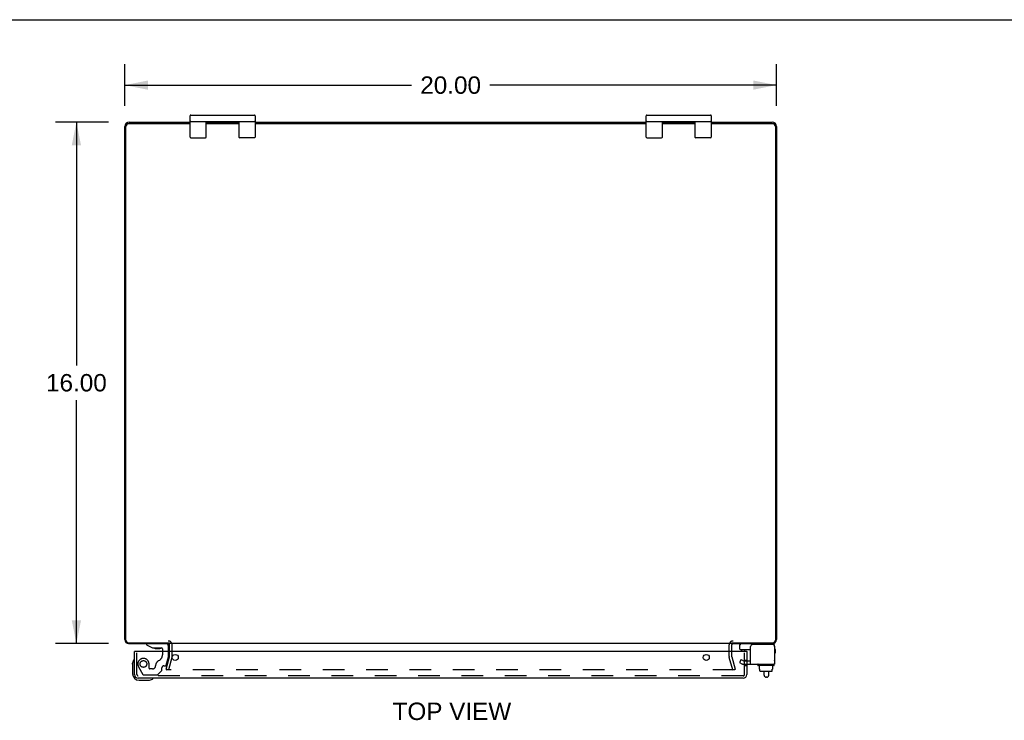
# Model space of a CAD drawing. Header units: inches. Extents: x 0 to 121, y 0 to 78.
# Tile 4 of 5: x 30 to 60, y 57 to 78. Entities that reach past the tile are written whole.
import ezdxf

# ---------------------------------------------------------------- set-up
doc = ezdxf.new("R2010")
doc.units = ezdxf.units.IN
doc.header["$LTSCALE"] = 6.648889
doc.header["$MEASUREMENT"] = 0
doc.linetypes.add('HIDDEN', pattern=[0.2, 0.1, -0.1])
doc.layers.get('0').update_dxf_attribs({"linetype": 'CONTINUOUS'})
for name, color, linetype in [('DEFAULT_2', 8, 'HIDDEN'), ('DIMENSIONS', 7, 'CONTINUOUS'), ('DOOR_ASSEMBLY', 7, 'CONTINUOUS')]:
    doc.layers.add(name, color=color, linetype=linetype)
doc.styles.get("Standard").update_dxf_attribs({"font": 'arial.ttf'})
doc.dimstyles.new('DIMSTYLE_1', dxfattribs={"dimtxt": 0.533333, "dimasz": 0.711111, "dimexe": 0.09, "dimexo": 0.07, "dimgap": 0.0375, "dimtad": 0, "dimtih": 1, "dimtoh": 1, "dimzin": 4, "dimdsep": 46, "dimtxsty": 'Standard', "dimblk": '_FILLED', "dimblk1": '_FILLED', "dimblk2": '_FILLED', "dimcen": 0.09, "dimadec": 3, "dimazin": 1, "dimtfac": 1, "dimtdec": 3, "dimtofl": 0, "dimtmove": 0, "dimatfit": 3, "dimldrblk": '_FILLED', "dimfxl": 0, "dimtolj": 1, "dimtzin": 4, "dimarcsym": 0})

# ---------------------------------------------------------------- blocks, each defined once
blk = doc.blocks.new('_FILLED')
at = {"color": 0, "linetype": 'ByBlock'}
blk.add_solid([(0, 0), (-1, 0.2), (-1, -0.2)], dxfattribs=at)
blk = doc.blocks.new('*D1')
at = {"layer": 'DIMENSIONS', "color": 2, "linetype": 'Continuous'}
for p, q in [((33.45, 75.58), (33.45, 76.855)), ((53.45, 75.58), (53.45, 76.855)), ((33.45, 76.215), (42.252, 76.215)), ((53.45, 76.215), (44.649, 76.215))]:
    blk.add_line(p, q, dxfattribs=at)
at = {"layer": 'DIMENSIONS', "color": 2, "linetype": 'Continuous', "xscale": 0.7111111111, "yscale": 0.7111111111, "zscale": 0.7111111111, "rotation": 180}
blk.add_blockref('_FILLED', (33.45, 76.215), dxfattribs=at)
at = {"layer": 'DIMENSIONS', "color": 2, "linetype": 'Continuous', "xscale": 0.7111111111, "yscale": 0.7111111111, "zscale": 0.7111111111}
blk.add_blockref('_FILLED', (53.45, 76.215), dxfattribs=at)
at = {"layer": 'DIMENSIONS', "color": 2, "linetype": 'Continuous', "insert": (43.45, 76.482), "char_height": 0.5333, "width": 1.86369, "attachment_point": 2, "line_spacing_factor": 0.9}
blk.add_mtext('20.00', dxfattribs=at)
blk = doc.blocks.new('*D2')
at = {"layer": 'DIMENSIONS', "color": 2, "linetype": 'Continuous'}
for p, q in [((32.953, 75.082), (31.323, 75.082)), ((31.963, 75.082), (31.963, 67.616)), ((31.963, 59.082), (31.963, 66.549)), ((32.953, 59.082), (31.323, 59.082))]:
    blk.add_line(p, q, dxfattribs=at)
at = {"layer": 'DIMENSIONS', "color": 2, "linetype": 'Continuous', "xscale": 0.7111111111, "yscale": 0.7111111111, "zscale": 0.7111111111}
for p, rotation in [((31.963, 75.082), 90), ((31.963, 59.082), 270)]:
    blk.add_blockref('_FILLED', p, dxfattribs=dict(at, rotation=rotation))
at = {"layer": 'DIMENSIONS', "color": 2, "linetype": 'Continuous', "insert": (31.963, 67.349), "char_height": 0.5333, "width": 1.86369, "attachment_point": 2, "line_spacing_factor": 0.9}
blk.add_mtext('16.00', dxfattribs=at)

msp = doc.modelspace()

# ---------------------------------------------------------------- linework, layer by layer
at = {"color": 7, "linetype": 'Continuous'}
for p, q in [((0, 78.222), (120.889, 78.222)), ((35.45, 74.622), (35.45, 75.272)), ((35.475, 75.297), (37.425, 75.297)), ((37.45, 75.272), (37.45, 74.622)), ((49.45, 74.622), (49.45, 75.272)), ((49.475, 75.297), (51.425, 75.297)), ((51.45, 75.272), (51.45, 74.622)), ((35.475, 75.097), (37.425, 75.097)), ((35.95, 74.622), (35.95, 75.097)), ((36.155, 75.097), (36.155, 75.082)), ((36.745, 75.097), (36.745, 75.082)), ((36.95, 75.097), (36.95, 74.622)), ((49.475, 75.097), (51.425, 75.097)), ((49.95, 74.622), (49.95, 75.097)), ((50.155, 75.097), (50.155, 75.082)), ((50.745, 75.097), (50.745, 75.082)), ((50.95, 75.097), (50.95, 74.622)), ((35.475, 74.597), (35.925, 74.597)), ((37.425, 74.597), (36.975, 74.597)), ((49.475, 74.597), (49.925, 74.597)), ((51.425, 74.597), (50.975, 74.597)), ((52.331, 58.905), (52.331, 59.042)), ((53.394, 59.002), (53.394, 58.989)), ((52.341, 58.895), (52.656, 58.895)), ((52.875, 58.415), (52.875, 58.435)), ((53.372, 58.405), (52.885, 58.405)), ((52.927, 58.298), (52.927, 58.405)), ((53.336, 58.298), (53.336, 58.405)), ((53.382, 58.415), (53.382, 58.435)), ((52.927, 58.298), (52.943, 58.298)), ((52.942, 58.24), (52.942, 58.298)), ((52.943, 58.24), (52.943, 58.298)), ((52.953, 58.23), (53.309, 58.23)), ((53.073, 58.106), (53.073, 58.23)), ((53.153, 58.046), (53.133, 58.046)), ((53.213, 58.106), (53.213, 58.23)), ((53.336, 58.298), (53.319, 58.298)), ((53.319, 58.24), (53.319, 58.298)), ((53.32, 58.24), (53.32, 58.298))]:
    msp.add_line(p, q, dxfattribs=at)
at = {"color": 3, "linetype": 'Continuous'}
for p, q in [((35.45, 75.029), (33.563, 75.029)), ((33.586, 75.082), (35.45, 75.082)), ((35.95, 75.082), (36.95, 75.082)), ((36.95, 75.029), (35.95, 75.029)), ((37.45, 75.082), (49.45, 75.082)), ((49.45, 75.029), (37.45, 75.029)), ((49.95, 75.082), (50.95, 75.082)), ((50.95, 75.029), (49.95, 75.029)), ((51.45, 75.082), (53.314, 75.082)), ((53.337, 75.029), (51.45, 75.029)), ((33.45, 59.199), (33.45, 74.946)), ((33.483, 59.185), (33.483, 74.949)), ((53.417, 74.949), (53.417, 59.185)), ((53.45, 74.946), (53.45, 59.199)), ((33.563, 59.105), (34.825, 59.105)), ((33.567, 59.082), (34.812, 59.082)), ((52.075, 59.082), (34.825, 59.082)), ((34.825, 58.839), (34.825, 59.04)), ((52.075, 59.105), (53.337, 59.105)), ((52.075, 59.04), (52.075, 58.839)), ((52.088, 59.082), (53.333, 59.082)), ((52.656, 58.445), (52.656, 58.989)), ((53.334, 59.049), (52.716, 59.049)), ((53.394, 58.989), (53.394, 58.445)), ((52.656, 58.445), (53.394, 58.445))]:
    msp.add_line(p, q, dxfattribs=at)
at = {"color": 7, "linetype": 'Continuous'}
for centre, radius, start, end in [((35.475, 75.272), 0.025, 90, 180), ((37.425, 75.272), 0.025, 0, 90), ((49.475, 75.272), 0.025, 90, 180), ((51.425, 75.272), 0.025, 0, 90), ((35.475, 75.122), 0.025, 180, 270), ((37.425, 75.122), 0.025, 270, 360), ((49.475, 75.122), 0.025, 180, 270), ((51.425, 75.122), 0.025, 270, 360), ((35.475, 74.622), 0.025, 180, 270), ((35.925, 74.622), 0.025, 270, 360), ((36.975, 74.622), 0.025, 180, 270), ((37.425, 74.622), 0.025, 270, 360), ((49.475, 74.622), 0.025, 180, 270), ((49.925, 74.622), 0.025, 270, 360), ((50.975, 74.622), 0.025, 180, 270), ((51.425, 74.622), 0.025, 270, 360), ((52.371, 59.042), 0.04, 90, 180), ((53.314, 59.002), 0.08, 0, 79.8186), ((52.341, 58.905), 0.01, 180, 270), ((52.885, 58.435), 0.01, 90, 180), ((52.885, 58.415), 0.01, 180, 270), ((53.372, 58.435), 0.01, 0, 90), ((53.372, 58.415), 0.01, 270, 360), ((53.378, 58.563), 0.0162, 343.791, 16.209), ((53.133, 58.106), 0.06, 180, 270), ((53.153, 58.106), 0.06, 270, 360)]:
    msp.add_arc(centre, radius, start, end, dxfattribs=at)
at = {"color": 3, "linetype": 'Continuous'}
for centre, radius, start, end in [((33.586, 74.946), 0.136, 90, 180), ((33.563, 74.949), 0.08, 90, 180), ((53.314, 74.946), 0.136, 0, 90), ((53.337, 74.949), 0.08, 0, 90), ((33.567, 59.199), 0.117, 180, 270), ((33.563, 59.185), 0.08, 180, 270), ((34.783, 59.04), 0.042, 0, 90), ((52.117, 59.04), 0.042, 90, 180), ((52.716, 58.989), 0.06, 90, 180), ((53.333, 59.199), 0.117, 270, 360), ((53.334, 58.989), 0.06, 0, 90), ((53.337, 59.185), 0.08, 270, 360)]:
    msp.add_arc(centre, radius, start, end, dxfattribs=at)
at = {"color": 7, "linetype": 'Continuous'}
for centre, major_axis, ratio, start_param, end_param in [((52.953, 58.24), (-0.0111, 0), 0.898834, 6.283185, 7.853982), ((52.954, 58.24), (0.0112, 0), 0.889134, -3.141593, -1.570796), ((53.307, 58.24), (0.0114, 0), 0.875492, -1.570796, 0), ((53.309, 58.24), (-0.0113, 0), 0.88616, 7.853982, 9.424778)]:
    msp.add_ellipse(centre, major_axis=major_axis, ratio=ratio, start_param=start_param, end_param=end_param, dxfattribs=at)
at = {"layer": 'DEFAULT_2', "color": 8, "linetype": 'HIDDEN'}
for p, q in [((34.9, 58.682), (34.9, 59.04)), ((52, 58.682), (52, 59.04)), ((34.721, 58.289), (34.824, 58.675)), ((34.897, 58.656), (34.793, 58.27)), ((34.825, 58.682), (34.825, 58.839)), ((52.107, 58.27), (52.004, 58.656)), ((52.075, 58.839), (52.075, 58.682)), ((52.076, 58.675), (52.18, 58.289)), ((52.368, 58.59), (52.316, 58.5)), ((52.316, 58.5), (52.387, 58.459)), ((52.368, 58.59), (52.439, 58.549)), ((52.439, 58.549), (52.656, 58.549)), ((52.439, 58.445), (52.656, 58.445)), ((34.793, 58.27), (34.721, 58.289)), ((52.159, 58.27), (34.742, 58.27)), ((52.107, 58.27), (52.18, 58.289))]:
    msp.add_line(p, q, dxfattribs=at)
for points in [[(34.727, 58.288), (34.727, 58.287), (34.727, 58.285), (34.727, 58.284)], [(34.727, 58.284), (34.727, 58.284), (34.727, 58.283), (34.727, 58.281), (34.727, 58.28), (34.728, 58.279), (34.728, 58.278), (34.729, 58.276), (34.73, 58.275), (34.731, 58.274), (34.732, 58.273), (34.733, 58.273), (34.734, 58.272), (34.735, 58.271)], [(34.742, 58.27), (34.74, 58.27), (34.739, 58.27), (34.738, 58.27), (34.736, 58.271), (34.735, 58.271)], [(52.174, 58.284), (52.174, 58.284), (52.174, 58.283), (52.174, 58.281), (52.173, 58.28), (52.173, 58.279), (52.172, 58.278), (52.172, 58.276), (52.171, 58.275), (52.17, 58.274), (52.169, 58.273), (52.168, 58.273), (52.167, 58.272), (52.166, 58.271), (52.164, 58.271), (52.163, 58.27), (52.162, 58.27), (52.16, 58.27), (52.159, 58.27)], [(52.174, 58.288), (52.174, 58.287), (52.174, 58.285), (52.174, 58.284)]]:
    msp.add_lwpolyline(points, dxfattribs=at)
for centre, radius, start, end in [((34.783, 59.04), 0.117, 0, 90), ((52.117, 59.04), 0.117, 90, 180), ((34.8, 58.682), 0.025, 345, 360), ((34.8, 58.682), 0.1, 345, 360), ((52.1, 58.682), 0.1, 180, 195), ((52.1, 58.682), 0.025, 180, 195), ((52.439, 58.549), 0.104, 240, 270)]:
    msp.add_arc(centre, radius, start, end, dxfattribs=at)
at = {"layer": 'DOOR_ASSEMBLY', "color": 7, "linetype": 'Continuous'}
for p, q in [((34.119, 59.082), (34.119, 59.043)), ((34.119, 59.043), (34.295, 58.944)), ((34.295, 58.944), (34.572, 58.944)), ((34.788, 58.839), (34.788, 59.003)), ((34.383, 58.928), (34.382, 58.928)), ((34.383, 58.928), (34.523, 58.928)), ((34.524, 58.928), (34.523, 58.928)), ((34.603, 58.913), (34.603, 58.839)), ((52.389, 58.839), (52.389, 58.882)), ((52.464, 58.849), (52.463, 58.839)), ((52.464, 58.849), (52.545, 58.849)), ((52.485, 58.849), (52.485, 58.895)), ((52.545, 58.839), (52.545, 58.849)), ((53.42, 58.802), (53.42, 58.882)), ((33.685, 58.444), (33.688, 58.482)), ((33.685, 58.444), (33.685, 58.154)), ((33.885, 57.954), (34.174, 57.954))]:
    msp.add_line(p, q, dxfattribs=at)
at = {"layer": 'DOOR_ASSEMBLY', "color": 8, "linetype": 'HIDDEN'}
for p, q in [((34.709, 59.082), (34.119, 59.082)), ((33.82, 58.131), (33.82, 58.839)), ((34.603, 58.839), (34.603, 58.729)), ((34.719, 58.416), (34.788, 58.672)), ((34.788, 58.672), (34.788, 58.839)), ((52.47, 58.131), (52.47, 58.839)), ((33.871, 58.366), (34.005, 58.133)), ((34.192, 58.319), (34.192, 58.452)), ((34.586, 58.256), (34.586, 58.334)), ((34.645, 58.393), (34.689, 58.393)), ((52.545, 58.554), (52.47, 58.554)), ((52.545, 58.398), (52.47, 58.398)), ((52.428, 58.089), (33.862, 58.089)), ((34.031, 58.118), (34.444, 58.118)), ((34.302, 58.303), (34.208, 58.303)), ((34.465, 58.127), (34.58, 58.242))]:
    msp.add_line(p, q, dxfattribs=at)
at = {"layer": 'DOOR_ASSEMBLY', "color": 3, "linetype": 'Continuous'}
for p, q in [((33.745, 58.131), (33.745, 58.839)), ((52.545, 58.839), (33.745, 58.839)), ((52.545, 58.839), (52.545, 58.131)), ((52.428, 58.014), (33.862, 58.014))]:
    msp.add_line(p, q, dxfattribs=at)
for centre in [(34.995, 58.651), (51.295, 58.651)]:
    msp.add_circle(centre, 0.094, dxfattribs=at)
at = {"layer": 'DOOR_ASSEMBLY', "color": 8, "linetype": 'HIDDEN'}
msp.add_circle((34.02, 58.452), 0.103, dxfattribs=at)
at = {"layer": 'DOOR_ASSEMBLY', "color": 7, "linetype": 'Continuous'}
for centre, radius, start, end in [((34.383, 59.018), 0.09, 234.8123, 269.328), ((34.523, 59.018), 0.09, 270.672, 304.9232), ((34.572, 58.913), 0.031, 0, 90), ((34.709, 59.003), 0.079, 0, 90), ((52.419, 58.882), 0.03, 154.285, 180), ((53.39, 58.882), 0.03, 0, 82.2332), ((53.39, 58.802), 0.03, 277.7668, 360), ((33.935, 58.444), 0.25, 149.1101, 180), ((33.733, 58.564), 0.015, 96.3796, 149.1101), ((33.73, 58.564), 0.015, 0, 83.6204), ((33.885, 58.154), 0.2, 180, 270), ((34.174, 58.204), 0.25, 270, 300.8899), ((34.295, 57.999), 0.015, 6.3796, 90), ((34.295, 58.003), 0.015, 300.8899, 353.6204)]:
    msp.add_arc(centre, radius, start, end, dxfattribs=at)
at = {"layer": 'DOOR_ASSEMBLY', "color": 8, "linetype": 'HIDDEN'}
for centre, radius, start, end in [((34.415, 58.729), 0.188, 295.7418, 360), ((34.02, 58.452), 0.172, 0, 210), ((34.302, 58.393), 0.09, 270, 360), ((34.577, 58.393), 0.185, 115.7418, 180), ((34.645, 58.334), 0.059, 90, 180), ((34.689, 58.424), 0.031, 270, 345), ((33.862, 58.131), 0.042, 180, 270), ((34.031, 58.148), 0.03, 210, 270), ((34.208, 58.319), 0.016, 180, 270), ((34.444, 58.148), 0.03, 270, 315), ((34.566, 58.256), 0.02, 315, 360), ((52.428, 58.131), 0.042, 270, 360)]:
    msp.add_arc(centre, radius, start, end, dxfattribs=at)
at = {"layer": 'DOOR_ASSEMBLY', "color": 3, "linetype": 'Continuous'}
for centre, start, end in [((33.862, 58.131), 180, 270), ((52.428, 58.131), 270, 360)]:
    msp.add_arc(centre, 0.117, start, end, dxfattribs=at)

# ---------------------------------------------------------------- texts
at = {"layer": 'DIMENSIONS', "color": 2, "linetype": 'Continuous', "insert": (43.489, 57.267), "char_height": 0.5333, "width": 3.6342, "attachment_point": 2, "line_spacing_factor": 0.9}
msp.add_mtext('TOP VIEW', dxfattribs=at)

# ---------------------------------------------------------------- dimensions: what is measured, and where the dimension line sits
at = {"layer": 'DIMENSIONS', "color": 2, "linetype": 'Continuous'}
for base, p1, p2, angle, picture, middle in [((33.45, 76.215), (53.45, 76.925), (33.45, 76.925), 180, '*D1', (43.443, 76.212)), ((31.963, 59.082), (33.023, 75.082), (33.023, 59.082), 270, '*D2', (31.985, 67.079))]:
    dim = msp.add_linear_dim(base=base, p1=p1, p2=p2, angle=angle, dimstyle='DIMSTYLE_1', dxfattribs=at)
    dim.commit()
    dim.dimension.update_dxf_attribs({"geometry": picture, "text_midpoint": middle, "dimtype": 160})

doc.saveas('drawing.dxf')
